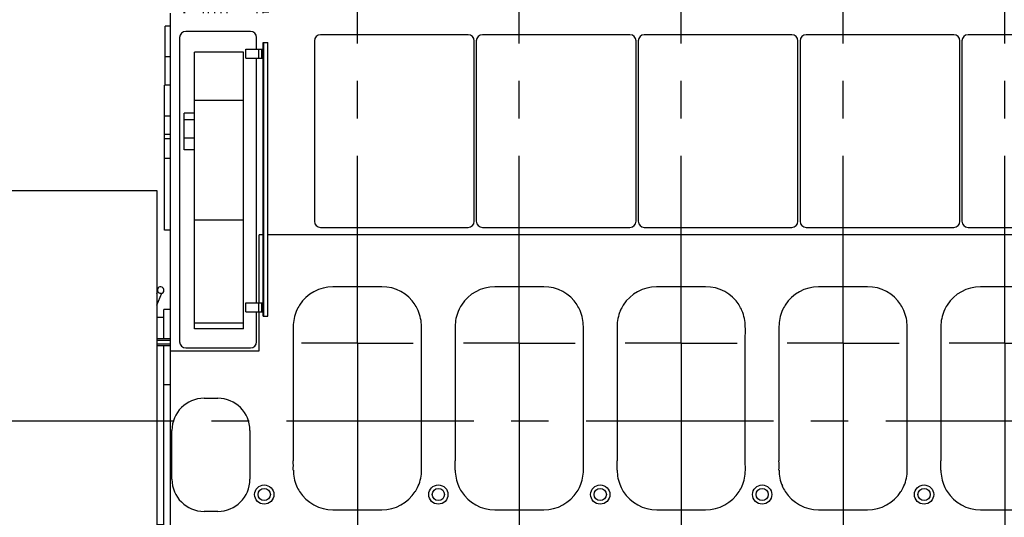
# Model space of a CAD drawing. Header units: millimetres. Extents: x 0 to 1189, y 0 to 841.
# Tile 9 of 172: x 258 to 387, y 231 to 297. Entities that reach past the tile are written whole.
import ezdxf
from ezdxf.enums import TextEntityAlignment as Align

# ---------------------------------------------------------------- set-up
doc = ezdxf.new("R2010")
doc.units = ezdxf.units.MM
doc.header["$LTSCALE"] = 65.395
doc.linetypes.add('CENTER', pattern=[0.6, 0.375, -0.075, 0.075, -0.075])
doc.layers.get('0').update_dxf_attribs({"linetype": 'CONTINUOUS'})
for name, color, linetype in [('1907_733000_06_SIMPLE1_A_ABL1490', 7, 'CONTINUOUS'), ('1907_733000_06_SIMPLE1_T2_A_PBL1491', 7, 'CONTINUOUS'), ('1907_734000_04_SIMPLE1_C_ABL1426', 7, 'CONTINUOUS'), ('1907_734000_04_SIMPLE1_T1_C_PBL1427', 7, 'CONTINUOUS'), ('1907_735000_02_ABL1536', 7, 'CONTINUOUS'), ('1917_735001_02_PBL1537', 7, 'CONTINUOUS'), ('1947_111100_12_SIMPLE1_T1_X_PBL1437', 7, 'CONTINUOUS'), ('1947_111100_12_SIMPLE1_X_ABL1436', 7, 'CONTINUOUS'), ('1947_111200_09_SIMPLE1_C_ABL1433', 7, 'CONTINUOUS'), ('1947_111200_09_SIMPLE1_T10_C_PBL1438', 7, 'CONTINUOUS'), ('1947_111200_09_SIMPLE1_T12_C_PBL1476', 7, 'CONTINUOUS'), ('1947_111200_09_SIMPLE1_T12_C_PBL1496', 7, 'CONTINUOUS'), ('1947_111200_09_SIMPLE1_T12_C_PBL1497', 7, 'CONTINUOUS'), ('1947_111200_09_SIMPLE1_T12_C_PBL1498', 7, 'CONTINUOUS'), ('1947_111200_09_SIMPLE1_T12_C_PBL1499', 7, 'CONTINUOUS'), ('1947_111200_09_SIMPLE1_T1_C_PBL1439', 7, 'CONTINUOUS'), ('1947_111200_09_SIMPLE1_T2_C_PBL1434', 7, 'CONTINUOUS'), ('1947_111200_09_SIMPLE1_T6_C_PBL1506', 7, 'CONTINUOUS'), ('1947_111200_09_SIMPLE1_T6_C_PBL1541', 7, 'CONTINUOUS'), ('1947_111200_09_SIMPLE1_T6_C_PBL1542', 7, 'CONTINUOUS'), ('1947_111200_09_SIMPLE1_T6_C_PBL1543', 7, 'CONTINUOUS'), ('1947_111200_09_SIMPLE1_T6_C_PBL1544', 7, 'CONTINUOUS'), ('1947_111200_09_SIMPLE1_T7_C_PBL1489', 7, 'CONTINUOUS'), ('1947_111200_09_SIMPLE1_T7_C_PBL1572', 7, 'CONTINUOUS'), ('1947_111200_09_SIMPLE1_T7_C_PBL1597', 7, 'CONTINUOUS'), ('1947_111200_09_SIMPLE1_T7_C_PBL1598', 7, 'CONTINUOUS'), ('1947_111200_09_SIMPLE1_T7_C_PBL1599', 7, 'CONTINUOUS'), ('32007_040000_TLKGS_KS_ABL1534', 7, 'CONTINUOUS'), ('32007_040000_TLKGS_KS_V_ABL1424', 7, 'CONTINUOUS'), ('32007_041000_TLKGS_KS_ABL1535', 7, 'CONTINUOUS'), ('32007_041000_TLKGS_KS_V_ABL1425', 7, 'CONTINUOUS'), ('32007_313000_01_SIMPLE1_T1_X_PBL1429', 7, 'CONTINUOUS'), ('32007_313000_01_SIMPLE1_X_ABL1428', 7, 'CONTINUOUS'), ('32007_390200_01_SIMPLE1_T1_X_PBL1479', 7, 'CONTINUOUS'), ('32007_390200_01_SIMPLE1_X#AF0_ABL1478', 7, 'CONTINUOUS'), ('32087_000000_TLKGS_MARKETING_ABL1364', 7, 'CONTINUOUS'), ('32087_030000_TLKGS_V_ABL1365', 7, 'CONTINUOUS'), ('32087_100000_TLKGS_V_ABL1432', 7, 'CONTINUOUS'), ('32087_111000_01_SIMPLE1_X_ABL1435', 7, 'CONTINUOUS'), ('32087_300000_TLKGS_V_ABL1477', 7, 'CONTINUOUS'), ('34007_391700_01_SIMPLE1_T1_X_PBL1431', 7, 'CONTINUOUS'), ('34007_391700_01_SIMPLE1_X_ABL1430', 7, 'CONTINUOUS'), ('8M32E_GENSET_SCHUTZHAUBE_ABL1322', 7, 'CONTINUOUS'), ('8M32E_GENSET_SCHUTZHAUBE_T1_PBL1323', 7, 'CONTINUOUS'), ('links_14_VBL1225', 7, 'CONTINUOUS')]:
    doc.layers.add(name, color=color, linetype=linetype)
doc.styles.get("Standard").update_dxf_attribs({"font": 'txt', "width": 0.6})
doc.dimstyles.new('DIMSTYLE_2', dxfattribs={"dimtxt": 3.5, "dimasz": 3.5, "dimexe": 1.8, "dimexo": 0, "dimgap": 0.875, "dimtad": 1, "dimlfac": 25, "dimdsep": 46, "dimtxsty": 'Standard', "dimblk": '_FILLED', "dimblk1": '_FILLED', "dimblk2": '_FILLED', "dimcen": 0.09, "dimadec": 0, "dimazin": 0, "dimtp": 2, "dimtm": 2, "dimtfac": 1, "dimtofl": 0, "dimtmove": 0, "dimatfit": 3, "dimldrblk": '_FILLED', "dimfxl": 1, "dimtolj": 1, "dimarcsym": 0})

# ---------------------------------------------------------------- blocks, each defined once
blk = doc.blocks.new('_FILLED')
at = {"color": 0, "linetype": 'ByBlock'}
blk.add_solid([(0, 0), (-1, 0.167), (-1, -0.167)], dxfattribs=at)
blk = doc.blocks.new('*D10')
at = {"color": 2, "linetype": 'Continuous'}
for p, q in [((302.09, 346.76), (101.65, 346.76)), ((103.45, 346.76), (103.45, 295.36)), ((103.45, 243.96), (103.45, 295.36)), ((108.45, 243.96), (101.65, 243.96))]:
    blk.add_line(p, q, dxfattribs=at)
at = {"color": 2, "linetype": 'Continuous', "xscale": 3.5, "yscale": 3.5, "zscale": 3.5}
for p, rotation in [((103.45, 346.76), 90), ((103.45, 243.96), 270)]:
    blk.add_blockref('_FILLED', p, dxfattribs=dict(at, rotation=rotation))
at = {"color": 2, "linetype": 'Continuous', "width": 0.672619}
blk.add_text('2570', height=3.5, rotation=90, dxfattribs=at).set_placement((102.57, 295.36), align=Align.CENTER)
blk = doc.blocks.new('*D11')
at = {"color": 2, "linetype": 'Continuous'}
for p, q in [((295.73, 361.56), (94.65, 361.56)), ((96.45, 361.56), (96.45, 302.76)), ((96.45, 243.96), (96.45, 302.76)), ((108.45, 243.96), (94.65, 243.96))]:
    blk.add_line(p, q, dxfattribs=at)
at = {"color": 2, "linetype": 'Continuous', "xscale": 3.5, "yscale": 3.5, "zscale": 3.5}
for p, rotation in [((96.45, 361.56), 90), ((96.45, 243.96), 270)]:
    blk.add_blockref('_FILLED', p, dxfattribs=dict(at, rotation=rotation))
at = {"color": 2, "linetype": 'Continuous', "width": 0.690476}
blk.add_text('2940', height=3.5, rotation=90, dxfattribs=at).set_placement((95.57, 302.76), align=Align.CENTER)
blk = doc.blocks.new('*D12')
at = {"color": 2, "linetype": 'Continuous'}
for p, q in [((316.38, 365.56), (87.65, 365.56)), ((89.45, 365.56), (89.45, 304.76)), ((89.45, 243.96), (89.45, 304.76)), ((108.45, 243.96), (87.65, 243.96))]:
    blk.add_line(p, q, dxfattribs=at)
at = {"color": 2, "linetype": 'Continuous', "xscale": 3.5, "yscale": 3.5, "zscale": 3.5}
for p, rotation in [((89.45, 365.56), 90), ((89.45, 243.96), 270)]:
    blk.add_blockref('_FILLED', p, dxfattribs=dict(at, rotation=rotation))
at = {"color": 2, "linetype": 'Continuous', "width": 0.672619}
blk.add_text('3040', height=3.5, rotation=90, dxfattribs=at).set_placement((88.57, 304.76), align=Align.CENTER)
blk = doc.blocks.new('*D13')
at = {"color": 2, "linetype": 'Continuous'}
for p, q in [((316.38, 380.16), (80.65, 380.16)), ((82.45, 380.16), (82.45, 312.06)), ((82.45, 243.96), (82.45, 312.06)), ((108.45, 243.96), (80.65, 243.96))]:
    blk.add_line(p, q, dxfattribs=at)
at = {"color": 2, "linetype": 'Continuous', "xscale": 3.5, "yscale": 3.5, "zscale": 3.5}
for p, rotation in [((82.45, 380.16), 90), ((82.45, 243.96), 270)]:
    blk.add_blockref('_FILLED', p, dxfattribs=dict(at, rotation=rotation))
at = {"color": 2, "linetype": 'Continuous', "width": 0.654762}
blk.add_text('3405', height=3.5, rotation=90, dxfattribs=at).set_placement((81.57, 312.06), align=Align.CENTER)
blk = doc.blocks.new('*D14')
at = {"color": 2, "linetype": 'Continuous'}
for p, q in [((511.85, 241.04), (511.85, 153.88)), ((302.09, 195.65), (302.09, 153.88)), ((302.09, 155.68), (406.97, 155.68)), ((511.85, 155.68), (406.97, 155.68))]:
    blk.add_line(p, q, dxfattribs=at)
at = {"color": 2, "linetype": 'Continuous', "xscale": 3.5, "yscale": 3.5, "zscale": 3.5, "rotation": 180}
blk.add_blockref('_FILLED', (302.09, 155.68), dxfattribs=at)
at = {"color": 2, "linetype": 'Continuous', "xscale": 3.5, "yscale": 3.5, "zscale": 3.5}
blk.add_blockref('_FILLED', (511.85, 155.68), dxfattribs=at)
at = {"color": 2, "linetype": 'Continuous', "width": 0.672619}
blk.add_text('5244', height=3.5, dxfattribs=at).set_placement((406.97, 156.55), align=Align.CENTER)
blk = doc.blocks.new('8M32E_GENSET_SCHUTZHAUBE_T1_PBL1323', base_point=(311.92, 248.26))
at = {"layer": '8M32E_GENSET_SCHUTZHAUBE_T1_PBL1323', "color": 7, "linetype": 'Continuous'}
for p, q in [((251.13, 274.16), (275.81, 274.16)), ((275.81, 274.16), (275.81, 222.36))]:
    blk.add_line(p, q, dxfattribs=at)
at = {"layer": '8M32E_GENSET_SCHUTZHAUBE_T1_PBL1323', "color": 2, "linetype": 'CENTER'}
blk.add_line((513.51, 243.96), (110.33, 243.96), dxfattribs=at)
blk = doc.blocks.new('8M32E_GENSET_SCHUTZHAUBE_ABL1322', base_point=(311.92, 248.26))
at = {"layer": '8M32E_GENSET_SCHUTZHAUBE_T1_PBL1323'}
blk.add_blockref('8M32E_GENSET_SCHUTZHAUBE_T1_PBL1323', (311.92, 248.26), dxfattribs=at)
blk = doc.blocks.new('1947_111200_09_SIMPLE1_T2_C_PBL1434', base_point=(277.27, 291.79))
at = {"layer": '1947_111200_09_SIMPLE1_T2_C_PBL1434', "color": 7, "linetype": 'Continuous'}
for p in [(276.93, 287.93), (277.61, 295.66)]:
    blk.add_line(p, (276.93, 295.66), dxfattribs=at)
at = {"layer": '1947_111200_09_SIMPLE1_T2_C_PBL1434', "color": 9, "linetype": 'Continuous'}
blk.add_line((277.61, 291.66), (276.93, 291.66), dxfattribs=at)
blk = doc.blocks.new('1947_111200_09_SIMPLE1_T10_C_PBL1438', base_point=(282.91, 239.56))
at = {"layer": '1947_111200_09_SIMPLE1_T10_C_PBL1438', "color": 7, "linetype": 'Continuous'}
for p, q in [((282.01, 246.96), (283.81, 246.96)), ((277.81, 236.36), (277.81, 242.76)), ((288.01, 242.76), (288.01, 236.36)), ((283.81, 232.16), (282.01, 232.16))]:
    blk.add_line(p, q, dxfattribs=at)
for centre, start, end in [((282.01, 242.76), 90, 180), ((283.81, 242.76), 0, 90), ((282.01, 236.36), 180, 270), ((283.81, 236.36), 270, 360)]:
    blk.add_arc(centre, 4.2, start, end, dxfattribs=at)
blk = doc.blocks.new('1947_111200_09_SIMPLE1_T1_C_PBL1439', base_point=(283.85, 274.26))
at = {"layer": '1947_111200_09_SIMPLE1_T1_C_PBL1439', "color": 7, "linetype": 'Continuous'}
for p, q in [((278.81, 294.16), (278.81, 254.36)), ((288.09, 294.96), (279.61, 294.96)), ((288.89, 292.66), (288.89, 294.16)), ((280.77, 256.04), (280.77, 292.27)), ((287.17, 292.27), (280.77, 292.27)), ((287.17, 256.04), (287.17, 292.27)), ((288.89, 259.46), (288.89, 291.46)), ((279.41, 279.48), (279.41, 284.29)), ((280.77, 284.29), (279.41, 284.29)), ((280.77, 279.48), (279.41, 279.48)), ((288.89, 254.36), (288.89, 258.26)), ((279.61, 253.56), (288.09, 253.56))]:
    blk.add_line(p, q, dxfattribs=at)
at = {"layer": '1947_111200_09_SIMPLE1_T1_C_PBL1439', "color": 9, "linetype": 'Continuous'}
for p, q in [((287.17, 285.93), (280.77, 285.93)), ((280.77, 283.42), (279.41, 283.42)), ((280.77, 281.01), (279.41, 281.01)), ((287.17, 270.26), (280.77, 270.26)), ((287.17, 256.8), (280.77, 256.8)), ((287.17, 256.04), (280.77, 256.04))]:
    blk.add_line(p, q, dxfattribs=at)
at = {"layer": '1947_111200_09_SIMPLE1_T1_C_PBL1439', "color": 7, "linetype": 'Continuous'}
for centre, start, end in [((279.61, 294.16), 90, 180), ((288.09, 294.16), 0, 90), ((279.61, 254.36), 180, 270), ((288.09, 254.36), 270, 360)]:
    blk.add_arc(centre, 0.8, start, end, dxfattribs=at)
blk = doc.blocks.new('1947_111200_09_SIMPLE1_T12_C_PBL1476', base_point=(302.08, 246.96))
at = {"layer": '1947_111200_09_SIMPLE1_T12_C_PBL1476', "color": 7, "linetype": 'Continuous'}
for p, q in [((305.29, 261.56), (298.88, 261.56)), ((293.69, 256.35), (293.69, 255.16)), ((293.69, 255.16), (293.69, 238.76)), ((310.48, 238.75), (310.48, 255.16)), ((310.49, 237.55), (310.48, 238.75)), ((309.67, 234.75), (309.67, 234.76)), ((298.89, 232.36), (305.29, 232.36))]:
    blk.add_line(p, q, dxfattribs=at)
for centre, radius, start, end in [((298.9, 256.34), 5.21, 90.1732, 147.2173), ((305.29, 256.36), 5.2, 32.694, 90), ((298.84, 256.37), 5.15, 147.2173, 156.5056), ((305.31, 256.42), 5.15, 22.9923, 32.2056), ((298.89, 256.36), 5.2, 156.5056, 180.0668), ((305.29, 256.36), 5.19, 359.9828, 23.5645), ((300.8, 255.75), 9.7, 356.489, 3.557), ((266.06, 238.15), 27.64, 358.7753, 1.2482), ((298.89, 237.56), 5.19, 179.9178, 203.6301), ((305.29, 237.56), 5.2, 336.5214, 359.9537), ((298.87, 237.5), 5.15, 203.1105, 212.1454), ((298.89, 237.56), 5.2, 212.5834, 270.0031), ((305.29, 237.56), 5.2, 270, 327.37), ((305.33, 237.53), 5.15, 327.5209, 336.5982)]:
    blk.add_arc(centre, radius, start, end, dxfattribs=at)
blk = doc.blocks.new('1947_111200_09_SIMPLE1_T7_C_PBL1489', base_point=(306.93, 281.92))
at = {"layer": '1947_111200_09_SIMPLE1_T7_C_PBL1489', "color": 7, "linetype": 'Continuous'}
for p, q in [((316.59, 294.52), (297.27, 294.52)), ((296.47, 293.72), (296.47, 270.12)), ((317.39, 270.12), (317.39, 293.72)), ((297.27, 269.32), (316.59, 269.32))]:
    blk.add_line(p, q, dxfattribs=at)
for centre, start, end in [((297.27, 293.72), 90, 180), ((316.59, 293.72), 0, 90), ((297.27, 270.12), 180, 270), ((316.59, 270.12), 270, 360)]:
    blk.add_arc(centre, 0.8, start, end, dxfattribs=at)
blk = doc.blocks.new('1947_111200_09_SIMPLE1_T12_C_PBL1496', base_point=(323.28, 246.96))
at = {"layer": '1947_111200_09_SIMPLE1_T12_C_PBL1496', "color": 7, "linetype": 'Continuous'}
for p, q in [((326.49, 261.56), (320.08, 261.56)), ((314.89, 256.35), (314.89, 255.16)), ((314.89, 255.16), (314.89, 238.76)), ((331.68, 238.75), (331.68, 255.16)), ((331.69, 237.55), (331.68, 238.75)), ((330.87, 234.75), (330.87, 234.76)), ((320.09, 232.36), (326.49, 232.36))]:
    blk.add_line(p, q, dxfattribs=at)
for centre, radius, start, end in [((320.09, 256.34), 5.21, 90.1732, 147.2173), ((326.49, 256.36), 5.2, 32.694, 90), ((320.04, 256.37), 5.15, 147.2173, 156.5056), ((326.51, 256.42), 5.15, 22.9923, 32.2056), ((320.09, 256.36), 5.2, 156.5056, 180.0668), ((326.49, 256.36), 5.19, 359.9828, 23.5645), ((322, 255.75), 9.7, 356.489, 3.557), ((287.26, 238.15), 27.64, 358.7753, 1.2482), ((320.09, 237.56), 5.19, 179.9178, 203.6301), ((326.49, 237.56), 5.2, 336.5214, 359.9537), ((320.07, 237.5), 5.15, 203.1105, 212.1454), ((320.09, 237.56), 5.2, 212.5834, 270.0031), ((326.49, 237.56), 5.2, 270, 327.37), ((326.53, 237.53), 5.15, 327.5209, 336.5982)]:
    blk.add_arc(centre, radius, start, end, dxfattribs=at)
blk = doc.blocks.new('1947_111200_09_SIMPLE1_T12_C_PBL1497', base_point=(344.48, 246.96))
at = {"layer": '1947_111200_09_SIMPLE1_T12_C_PBL1497', "color": 7, "linetype": 'Continuous'}
for p, q in [((347.69, 261.56), (341.28, 261.56)), ((336.09, 256.35), (336.09, 255.16)), ((336.09, 255.16), (336.09, 238.76)), ((352.88, 238.75), (352.88, 255.16)), ((352.89, 237.55), (352.88, 238.75)), ((352.07, 234.75), (352.07, 234.76)), ((341.29, 232.36), (347.69, 232.36))]:
    blk.add_line(p, q, dxfattribs=at)
for centre, radius, start, end in [((341.29, 256.34), 5.21, 90.1732, 147.2173), ((347.69, 256.36), 5.2, 32.694, 90), ((341.24, 256.37), 5.15, 147.2173, 156.5056), ((347.71, 256.42), 5.15, 22.9923, 32.2056), ((341.29, 256.36), 5.2, 156.5056, 180.0668), ((347.69, 256.36), 5.19, 359.9828, 23.5645), ((343.2, 255.75), 9.7, 356.489, 3.557), ((308.46, 238.15), 27.64, 358.7753, 1.2482), ((341.29, 237.56), 5.19, 179.9178, 203.6301), ((347.69, 237.56), 5.2, 336.5214, 359.9537), ((341.27, 237.5), 5.15, 203.1105, 212.1454), ((341.29, 237.56), 5.2, 212.5834, 270.0031), ((347.69, 237.56), 5.2, 270, 327.37), ((347.73, 237.53), 5.15, 327.5209, 336.5982)]:
    blk.add_arc(centre, radius, start, end, dxfattribs=at)
blk = doc.blocks.new('1947_111200_09_SIMPLE1_T12_C_PBL1498', base_point=(365.68, 246.96))
at = {"layer": '1947_111200_09_SIMPLE1_T12_C_PBL1498', "color": 7, "linetype": 'Continuous'}
for p, q in [((368.89, 261.56), (362.48, 261.56)), ((357.29, 256.35), (357.29, 255.16)), ((357.29, 255.16), (357.29, 238.76)), ((374.08, 238.75), (374.08, 255.16)), ((374.09, 237.55), (374.08, 238.75)), ((373.27, 234.75), (373.27, 234.76)), ((362.49, 232.36), (368.89, 232.36))]:
    blk.add_line(p, q, dxfattribs=at)
for centre, radius, start, end in [((362.49, 256.34), 5.21, 90.1732, 147.2173), ((368.89, 256.36), 5.2, 32.694, 90), ((362.44, 256.37), 5.15, 147.2173, 156.5056), ((368.91, 256.42), 5.15, 22.9923, 32.2056), ((362.49, 256.36), 5.2, 156.5056, 180.0668), ((368.89, 256.36), 5.19, 359.9828, 23.5645), ((364.4, 255.75), 9.7, 356.489, 3.557), ((329.66, 238.15), 27.64, 358.7753, 1.2482), ((362.49, 237.56), 5.19, 179.9178, 203.6301), ((368.89, 237.56), 5.2, 336.5214, 359.9537), ((362.46, 237.5), 5.15, 203.1105, 212.1454), ((362.49, 237.56), 5.2, 212.5834, 270.0031), ((368.89, 237.56), 5.2, 270, 327.37), ((368.93, 237.53), 5.15, 327.5209, 336.5982)]:
    blk.add_arc(centre, radius, start, end, dxfattribs=at)
blk = doc.blocks.new('1947_111200_09_SIMPLE1_T12_C_PBL1499', base_point=(386.88, 246.96))
at = {"layer": '1947_111200_09_SIMPLE1_T12_C_PBL1499', "color": 7, "linetype": 'Continuous'}
for p, q in [((390.09, 261.56), (383.68, 261.56)), ((378.49, 256.35), (378.49, 255.16)), ((378.49, 255.16), (378.49, 238.76)), ((395.28, 238.75), (395.28, 255.16)), ((395.29, 237.55), (395.28, 238.75)), ((394.46, 234.75), (394.47, 234.76)), ((383.69, 232.36), (390.09, 232.36))]:
    blk.add_line(p, q, dxfattribs=at)
for centre, radius, start, end in [((383.69, 256.34), 5.21, 90.1732, 147.2173), ((390.09, 256.36), 5.2, 32.694, 90), ((383.64, 256.37), 5.15, 147.2173, 156.5056), ((390.1, 256.42), 5.15, 22.9923, 32.2056), ((383.69, 256.36), 5.2, 156.5056, 180.0668), ((390.09, 256.36), 5.19, 359.9828, 23.5645), ((385.6, 255.75), 9.7, 356.489, 3.557), ((350.86, 238.15), 27.64, 358.7753, 1.2482), ((383.69, 237.56), 5.19, 179.9178, 203.6301), ((390.09, 237.56), 5.2, 336.5214, 359.9537), ((383.66, 237.5), 5.15, 203.1105, 212.1454), ((383.69, 237.56), 5.2, 212.5834, 270.0031), ((390.09, 237.56), 5.2, 270, 327.37), ((390.13, 237.53), 5.15, 327.5209, 336.5982)]:
    blk.add_arc(centre, radius, start, end, dxfattribs=at)
blk = doc.blocks.new('1947_111200_09_SIMPLE1_T6_C_PBL1506', base_point=(302.09, 281.31))
at = {"layer": '1947_111200_09_SIMPLE1_T6_C_PBL1506', "color": 2, "linetype": 'CENTER'}
for q in [(302.09, 366.96), (294.77, 254.16), (302.09, 195.65), (309.41, 254.16)]:
    blk.add_line((302.09, 254.16), q, dxfattribs=at)
blk = doc.blocks.new('1947_111200_09_SIMPLE1_T6_C_PBL1541', base_point=(386.89, 278.96))
at = {"layer": '1947_111200_09_SIMPLE1_T6_C_PBL1541', "color": 2, "linetype": 'CENTER'}
for q in [(386.89, 341.82), (379.57, 254.16), (394.21, 254.16), (386.89, 216.1)]:
    blk.add_line((386.89, 254.16), q, dxfattribs=at)
blk = doc.blocks.new('1947_111200_09_SIMPLE1_T6_C_PBL1542', base_point=(365.69, 279.65))
at = {"layer": '1947_111200_09_SIMPLE1_T6_C_PBL1542', "color": 2, "linetype": 'CENTER'}
for q in [(365.69, 341.26), (358.37, 254.16), (373.01, 254.16), (365.69, 218.04)]:
    blk.add_line((365.69, 254.16), q, dxfattribs=at)
blk = doc.blocks.new('1947_111200_09_SIMPLE1_T6_C_PBL1543', base_point=(344.49, 279.37))
at = {"layer": '1947_111200_09_SIMPLE1_T6_C_PBL1543', "color": 2, "linetype": 'CENTER'}
for q in [(344.49, 341.82), (337.17, 254.16), (351.81, 254.16), (344.49, 216.93)]:
    blk.add_line((344.49, 254.16), q, dxfattribs=at)
blk = doc.blocks.new('1947_111200_09_SIMPLE1_T6_C_PBL1544', base_point=(323.29, 300.23))
at = {"layer": '1947_111200_09_SIMPLE1_T6_C_PBL1544', "color": 2, "linetype": 'CENTER'}
for q in [(323.29, 384.09), (315.97, 254.16), (330.61, 254.16), (323.29, 216.38)]:
    blk.add_line((323.29, 254.16), q, dxfattribs=at)
blk = doc.blocks.new('1947_111200_09_SIMPLE1_T7_C_PBL1572', base_point=(328.12, 281.92))
at = {"layer": '1947_111200_09_SIMPLE1_T7_C_PBL1572', "color": 7, "linetype": 'Continuous'}
for p, q in [((337.78, 294.52), (318.46, 294.52)), ((317.66, 293.72), (317.66, 270.12)), ((338.58, 270.12), (338.58, 293.72)), ((318.46, 269.32), (337.78, 269.32))]:
    blk.add_line(p, q, dxfattribs=at)
for centre, start, end in [((318.46, 293.72), 90, 180), ((337.78, 293.72), 0, 90), ((318.46, 270.12), 180, 270), ((337.78, 270.12), 270, 360)]:
    blk.add_arc(centre, 0.8, start, end, dxfattribs=at)
blk = doc.blocks.new('1947_111200_09_SIMPLE1_T7_C_PBL1597', base_point=(349.32, 281.92))
at = {"layer": '1947_111200_09_SIMPLE1_T7_C_PBL1597', "color": 7, "linetype": 'Continuous'}
for p, q in [((358.98, 294.52), (339.66, 294.52)), ((338.86, 293.72), (338.86, 270.12)), ((359.78, 270.12), (359.78, 293.72)), ((339.66, 269.32), (358.98, 269.32))]:
    blk.add_line(p, q, dxfattribs=at)
for centre, start, end in [((339.66, 293.72), 90, 180), ((358.98, 293.72), 0, 90), ((339.66, 270.12), 180, 270), ((358.98, 270.12), 270, 360)]:
    blk.add_arc(centre, 0.8, start, end, dxfattribs=at)
blk = doc.blocks.new('1947_111200_09_SIMPLE1_T7_C_PBL1598', base_point=(370.52, 281.92))
at = {"layer": '1947_111200_09_SIMPLE1_T7_C_PBL1598', "color": 7, "linetype": 'Continuous'}
for p, q in [((380.18, 294.52), (360.86, 294.52)), ((360.06, 293.72), (360.06, 270.12)), ((380.98, 270.12), (380.98, 293.72)), ((360.86, 269.32), (380.18, 269.32))]:
    blk.add_line(p, q, dxfattribs=at)
for centre, start, end in [((360.86, 293.72), 90, 180), ((380.18, 293.72), 0, 90), ((360.86, 270.12), 180, 270), ((380.18, 270.12), 270, 360)]:
    blk.add_arc(centre, 0.8, start, end, dxfattribs=at)
blk = doc.blocks.new('1947_111200_09_SIMPLE1_T7_C_PBL1599', base_point=(391.71, 281.92))
at = {"layer": '1947_111200_09_SIMPLE1_T7_C_PBL1599', "color": 7, "linetype": 'Continuous'}
for p, q in [((401.37, 294.52), (382.05, 294.52)), ((381.25, 293.72), (381.25, 270.12)), ((402.17, 270.12), (402.17, 293.72)), ((382.05, 269.32), (401.37, 269.32))]:
    blk.add_line(p, q, dxfattribs=at)
for centre, start, end in [((382.05, 293.72), 90, 180), ((401.37, 293.72), 0, 90), ((382.05, 270.12), 180, 270), ((401.37, 270.12), 270, 360)]:
    blk.add_arc(centre, 0.8, start, end, dxfattribs=at)
blk = doc.blocks.new('1947_111200_09_SIMPLE1_C_ABL1433', base_point=(377.21, 289.87))
at = {"layer": '1947_111200_09_SIMPLE1_T10_C_PBL1438'}
blk.add_blockref('1947_111200_09_SIMPLE1_T10_C_PBL1438', (282.91, 239.56), dxfattribs=at)
at = {"layer": '1947_111200_09_SIMPLE1_T12_C_PBL1476'}
blk.add_blockref('1947_111200_09_SIMPLE1_T12_C_PBL1476', (302.08, 246.96), dxfattribs=at)
at = {"layer": '1947_111200_09_SIMPLE1_T12_C_PBL1496'}
blk.add_blockref('1947_111200_09_SIMPLE1_T12_C_PBL1496', (323.28, 246.96), dxfattribs=at)
at = {"layer": '1947_111200_09_SIMPLE1_T12_C_PBL1497'}
blk.add_blockref('1947_111200_09_SIMPLE1_T12_C_PBL1497', (344.48, 246.96), dxfattribs=at)
at = {"layer": '1947_111200_09_SIMPLE1_T12_C_PBL1498'}
blk.add_blockref('1947_111200_09_SIMPLE1_T12_C_PBL1498', (365.68, 246.96), dxfattribs=at)
at = {"layer": '1947_111200_09_SIMPLE1_T12_C_PBL1499'}
blk.add_blockref('1947_111200_09_SIMPLE1_T12_C_PBL1499', (386.88, 246.96), dxfattribs=at)
at = {"layer": '1947_111200_09_SIMPLE1_T1_C_PBL1439'}
blk.add_blockref('1947_111200_09_SIMPLE1_T1_C_PBL1439', (283.85, 274.26), dxfattribs=at)
at = {"layer": '1947_111200_09_SIMPLE1_T2_C_PBL1434'}
blk.add_blockref('1947_111200_09_SIMPLE1_T2_C_PBL1434', (277.27, 291.79), dxfattribs=at)
at = {"layer": '1947_111200_09_SIMPLE1_T6_C_PBL1506'}
blk.add_blockref('1947_111200_09_SIMPLE1_T6_C_PBL1506', (302.09, 281.31), dxfattribs=at)
at = {"layer": '1947_111200_09_SIMPLE1_T6_C_PBL1541'}
blk.add_blockref('1947_111200_09_SIMPLE1_T6_C_PBL1541', (386.89, 278.96), dxfattribs=at)
at = {"layer": '1947_111200_09_SIMPLE1_T6_C_PBL1542'}
blk.add_blockref('1947_111200_09_SIMPLE1_T6_C_PBL1542', (365.69, 279.65), dxfattribs=at)
at = {"layer": '1947_111200_09_SIMPLE1_T6_C_PBL1543'}
blk.add_blockref('1947_111200_09_SIMPLE1_T6_C_PBL1543', (344.49, 279.37), dxfattribs=at)
at = {"layer": '1947_111200_09_SIMPLE1_T6_C_PBL1544'}
blk.add_blockref('1947_111200_09_SIMPLE1_T6_C_PBL1544', (323.29, 300.23), dxfattribs=at)
at = {"layer": '1947_111200_09_SIMPLE1_T7_C_PBL1489'}
blk.add_blockref('1947_111200_09_SIMPLE1_T7_C_PBL1489', (306.93, 281.92), dxfattribs=at)
at = {"layer": '1947_111200_09_SIMPLE1_T7_C_PBL1572'}
blk.add_blockref('1947_111200_09_SIMPLE1_T7_C_PBL1572', (328.12, 281.92), dxfattribs=at)
at = {"layer": '1947_111200_09_SIMPLE1_T7_C_PBL1597'}
blk.add_blockref('1947_111200_09_SIMPLE1_T7_C_PBL1597', (349.32, 281.92), dxfattribs=at)
at = {"layer": '1947_111200_09_SIMPLE1_T7_C_PBL1598'}
blk.add_blockref('1947_111200_09_SIMPLE1_T7_C_PBL1598', (370.52, 281.92), dxfattribs=at)
at = {"layer": '1947_111200_09_SIMPLE1_T7_C_PBL1599'}
blk.add_blockref('1947_111200_09_SIMPLE1_T7_C_PBL1599', (391.71, 281.92), dxfattribs=at)
blk = doc.blocks.new('1947_111100_12_SIMPLE1_T1_X_PBL1437', base_point=(378.25, 259.86))
at = {"layer": '1947_111100_12_SIMPLE1_T1_X_PBL1437', "color": 7, "linetype": 'Continuous'}
for p, q in [((277.61, 253.16), (277.61, 297.36)), ((289.21, 259.46), (289.21, 268.36)), ((289.77, 268.36), (289.21, 268.36)), ((456.41, 268.36), (290.37, 268.36)), ((289.21, 253.16), (289.21, 258.26)), ((277.61, 228.96), (277.61, 253.16)), ((277.61, 253.16), (289.21, 253.16))]:
    blk.add_line(p, q, dxfattribs=at)
for centre, radius in [((289.89, 234.36), 1.26), ((289.89, 234.36), 0.8), ((312.69, 234.36), 1.26), ((312.69, 234.36), 0.8), ((333.89, 234.36), 1.26), ((333.89, 234.36), 0.8), ((355.09, 234.36), 1.26), ((355.09, 234.36), 0.8), ((376.29, 234.36), 1.26), ((376.29, 234.36), 0.8)]:
    blk.add_circle(centre, radius, dxfattribs=at)
blk = doc.blocks.new('1947_111100_12_SIMPLE1_X_ABL1436', base_point=(378.25, 259.86))
at = {"layer": '1947_111100_12_SIMPLE1_T1_X_PBL1437'}
blk.add_blockref('1947_111100_12_SIMPLE1_T1_X_PBL1437', (378.25, 259.86), dxfattribs=at)
blk = doc.blocks.new('32087_111000_01_SIMPLE1_X_ABL1435', base_point=(378.25, 259.86))
at = {"layer": '1947_111100_12_SIMPLE1_X_ABL1436'}
blk.add_blockref('1947_111100_12_SIMPLE1_X_ABL1436', (378.25, 259.86), dxfattribs=at)
blk = doc.blocks.new('32087_100000_TLKGS_V_ABL1432', base_point=(378.75, 289.87))
at = {"layer": '1947_111200_09_SIMPLE1_C_ABL1433'}
blk.add_blockref('1947_111200_09_SIMPLE1_C_ABL1433', (377.21, 289.87), dxfattribs=at)
at = {"layer": '32087_111000_01_SIMPLE1_X_ABL1435'}
blk.add_blockref('32087_111000_01_SIMPLE1_X_ABL1435', (378.25, 259.86), dxfattribs=at)
blk = doc.blocks.new('32007_390200_01_SIMPLE1_T1_X_PBL1479', base_point=(288.99, 277.62))
at = {"layer": '32007_390200_01_SIMPLE1_T1_X_PBL1479', "color": 7, "linetype": 'Continuous'}
for p, q in [((289.76, 297.54), (290.49, 297.54)), ((289.77, 257.7), (289.77, 293.5)), ((289.77, 293.5), (290.37, 293.5)), ((290.37, 257.7), (290.37, 293.5)), ((287.49, 291.46), (287.49, 292.66)), ((287.49, 292.66), (289.77, 292.66)), ((287.49, 291.46), (289.77, 291.46)), ((289.57, 291.46), (289.57, 292.66)), ((287.49, 258.26), (287.49, 259.46)), ((287.49, 259.46), (289.77, 259.46)), ((289.57, 258.26), (289.57, 259.46)), ((287.49, 258.26), (289.77, 258.26)), ((289.77, 257.7), (290.37, 257.7))]:
    blk.add_line(p, q, dxfattribs=at)
at = {"layer": '32007_390200_01_SIMPLE1_T1_X_PBL1479', "color": 9, "linetype": 'Continuous'}
for p, q in [((289.85, 257.7), (289.85, 293.5)), ((289.17, 291.46), (289.17, 292.66)), ((289.17, 258.26), (289.17, 259.46))]:
    blk.add_line(p, q, dxfattribs=at)
blk = doc.blocks.new('32007_390200_01_SIMPLE1_X#AF0_ABL1478', base_point=(288.99, 277.62))
at = {"layer": '32007_390200_01_SIMPLE1_T1_X_PBL1479'}
blk.add_blockref('32007_390200_01_SIMPLE1_T1_X_PBL1479', (288.99, 277.62), dxfattribs=at)
blk = doc.blocks.new('32087_300000_TLKGS_V_ABL1477', base_point=(363.19, 277.76))
at = {"layer": '32007_390200_01_SIMPLE1_X#AF0_ABL1478'}
blk.add_blockref('32007_390200_01_SIMPLE1_X#AF0_ABL1478', (288.99, 277.62), dxfattribs=at)
blk = doc.blocks.new('32087_030000_TLKGS_V_ABL1365', base_point=(402.73, 289.87))
at = {"layer": '32087_100000_TLKGS_V_ABL1432'}
blk.add_blockref('32087_100000_TLKGS_V_ABL1432', (378.75, 289.87), dxfattribs=at)
at = {"layer": '32087_300000_TLKGS_V_ABL1477'}
blk.add_blockref('32087_300000_TLKGS_V_ABL1477', (363.19, 277.76), dxfattribs=at)
blk = doc.blocks.new('1907_734000_04_SIMPLE1_T1_C_PBL1427', base_point=(276.71, 240.86))
at = {"layer": '1907_734000_04_SIMPLE1_T1_C_PBL1427', "color": 7, "linetype": 'Continuous'}
for p, q in [((276.73, 254.72), (276.73, 258.56)), ((277.61, 258.56), (276.73, 258.56)), ((276.73, 257.53), (275.81, 257.53)), ((276.73, 223.16), (276.73, 253.84)), ((276.73, 230.38), (275.81, 230.38)), ((276.73, 223.16), (275.81, 223.16))]:
    blk.add_line(p, q, dxfattribs=at)
at = {"layer": '1907_734000_04_SIMPLE1_T1_C_PBL1427', "color": 9, "linetype": 'Continuous'}
blk.add_line((277.61, 248.72), (276.73, 248.72), dxfattribs=at)
blk = doc.blocks.new('1907_734000_04_SIMPLE1_C_ABL1426', base_point=(276.71, 240.86))
at = {"layer": '1907_734000_04_SIMPLE1_T1_C_PBL1427'}
blk.add_blockref('1907_734000_04_SIMPLE1_T1_C_PBL1427', (276.71, 240.86), dxfattribs=at)
blk = doc.blocks.new('32007_313000_01_SIMPLE1_T1_X_PBL1429', base_point=(277.21, 278.44))
at = {"layer": '32007_313000_01_SIMPLE1_T1_X_PBL1429', "color": 7, "linetype": 'Continuous'}
for p, q in [((276.81, 268.96), (276.81, 287.93)), ((277.61, 287.93), (276.81, 287.93)), ((277.61, 283.87), (276.81, 283.87)), ((277.61, 281.46), (276.81, 281.46)), ((277.61, 278.33), (276.81, 278.33)), ((277.61, 268.96), (276.81, 268.96))]:
    blk.add_line(p, q, dxfattribs=at)
at = {"layer": '32007_313000_01_SIMPLE1_T1_X_PBL1429', "color": 9, "linetype": 'Continuous'}
blk.add_line((277.61, 280.91), (276.81, 280.91), dxfattribs=at)
blk = doc.blocks.new('32007_313000_01_SIMPLE1_X_ABL1428', base_point=(277.21, 278.44))
at = {"layer": '32007_313000_01_SIMPLE1_T1_X_PBL1429'}
blk.add_blockref('32007_313000_01_SIMPLE1_T1_X_PBL1429', (277.21, 278.44), dxfattribs=at)
blk = doc.blocks.new('34007_391700_01_SIMPLE1_T1_X_PBL1431', base_point=(283.28, 305.4))
at = {"layer": '34007_391700_01_SIMPLE1_T1_X_PBL1431', "color": 7, "linetype": 'Continuous'}
for p, q in [((286.05, 313.44), (277.05, 313.44)), ((276.81, 313.2), (276.81, 303.52)), ((286.29, 311.44), (286.29, 313.2)), ((285.81, 303.52), (285.81, 311.28)), ((285.97, 311.44), (286.29, 311.44)), ((276.81, 303.52), (285.81, 303.52)), ((280.89, 303.52), (280.89, 300.8)), ((281.13, 300.8), (281.13, 303.52)), ((285.33, 303.52), (285.33, 299.2)), ((285.73, 299.2), (285.73, 303.52)), ((284.29, 300.4), (281.53, 300.4)), ((281.53, 300.16), (284.29, 300.16)), ((281.89, 298.56), (281.89, 300.16)), ((284.29, 298.56), (284.29, 300.4)), ((279.4, 297.36), (279.4, 298.16)), ((279.4, 298.16), (284.45, 298.16)), ((281.73, 298.56), (281.73, 298.16)), ((284.69, 298.56), (281.73, 298.56)), ((284.24, 297.36), (284.24, 298.16)), ((284.51, 298.16), (289.49, 298.16)), ((289.57, 298.16), (289.76, 298.16)), ((289.76, 297.36), (289.76, 298.16))]:
    blk.add_line(p, q, dxfattribs=at)
at = {"layer": '34007_391700_01_SIMPLE1_T1_X_PBL1431', "color": 9, "linetype": 'Continuous'}
for p, q in [((279.51, 297.36), (279.51, 298.16)), ((281.92, 297.36), (281.92, 298.16)), ((282.61, 297.36), (282.61, 298.16)), ((283.44, 297.36), (283.44, 298.16)), ((285.04, 297.36), (285.04, 298.16)), ((288.96, 297.36), (288.96, 298.16))]:
    blk.add_line(p, q, dxfattribs=at)
at = {"layer": '34007_391700_01_SIMPLE1_T1_X_PBL1431', "color": 7, "linetype": 'Continuous'}
for centre, radius, start, end in [((277.05, 313.2), 0.24, 90, 180), ((286.05, 313.2), 0.24, 0, 90), ((285.97, 311.28), 0.16, 90, 180), ((281.53, 300.8), 0.64, 180, 270), ((281.53, 300.8), 0.4, 180, 270), ((284.69, 299.2), 1.04, 270, 360), ((284.69, 299.2), 0.64, 270, 360)]:
    blk.add_arc(centre, radius, start, end, dxfattribs=at)
blk = doc.blocks.new('34007_391700_01_SIMPLE1_X_ABL1430', base_point=(283.28, 305.4))
at = {"layer": '34007_391700_01_SIMPLE1_T1_X_PBL1431'}
blk.add_blockref('34007_391700_01_SIMPLE1_T1_X_PBL1431', (283.28, 305.4), dxfattribs=at)
blk = doc.blocks.new('1907_733000_06_SIMPLE1_T2_A_PBL1491', base_point=(276.15, 260.05))
at = {"layer": '1907_733000_06_SIMPLE1_T2_A_PBL1491', "color": 7, "linetype": 'Continuous'}
for p, q in [((275.81, 260.65), (275.93, 260.94)), ((275.81, 259.16), (276.48, 260.7))]:
    blk.add_line(p, q, dxfattribs=at)
blk.add_arc((276.33, 261.11), 0.436, 279.4502, 213.2878, dxfattribs=at)
for points, knots in [([(276.16, 260.72), (276.14, 260.73), (276.07, 260.77), (276, 260.82), (275.97, 260.87)], [0, 0, 0, 0, 0.276554, 1, 1, 1, 1]), ([(276.41, 260.68), (276.39, 260.67), (276.31, 260.67), (276.22, 260.69), (276.16, 260.72)], [0, 0, 0, 0, 0.217309, 1, 1, 1, 1])]:
    blk.add_open_spline(points, degree=3, knots=knots, dxfattribs=at)
blk = doc.blocks.new('1907_733000_06_SIMPLE1_A_ABL1490', base_point=(276.15, 260.05))
at = {"layer": '1907_733000_06_SIMPLE1_T2_A_PBL1491'}
blk.add_blockref('1907_733000_06_SIMPLE1_T2_A_PBL1491', (276.15, 260.05), dxfattribs=at)
blk = doc.blocks.new('32007_041000_TLKGS_KS_V_ABL1425', base_point=(282.78, 268.3))
at = {"layer": '1907_733000_06_SIMPLE1_A_ABL1490'}
blk.add_blockref('1907_733000_06_SIMPLE1_A_ABL1490', (276.15, 260.05), dxfattribs=at)
at = {"layer": '1907_734000_04_SIMPLE1_C_ABL1426'}
blk.add_blockref('1907_734000_04_SIMPLE1_C_ABL1426', (276.71, 240.86), dxfattribs=at)
at = {"layer": '32007_313000_01_SIMPLE1_X_ABL1428'}
blk.add_blockref('32007_313000_01_SIMPLE1_X_ABL1428', (277.21, 278.44), dxfattribs=at)
at = {"layer": '34007_391700_01_SIMPLE1_X_ABL1430'}
blk.add_blockref('34007_391700_01_SIMPLE1_X_ABL1430', (283.28, 305.4), dxfattribs=at)
blk = doc.blocks.new('32007_040000_TLKGS_KS_V_ABL1424', base_point=(282.78, 268.3))
at = {"layer": '32007_041000_TLKGS_KS_V_ABL1425'}
blk.add_blockref('32007_041000_TLKGS_KS_V_ABL1425', (282.78, 268.3), dxfattribs=at)
blk = doc.blocks.new('1917_735001_02_PBL1537', base_point=(276.71, 254.28))
at = {"layer": '1917_735001_02_PBL1537', "color": 7, "linetype": 'Continuous'}
for p, q in [((277.61, 254.72), (275.81, 254.72)), ((277.61, 254.5), (275.81, 254.5)), ((277.61, 254.06), (275.81, 254.06)), ((277.61, 253.84), (275.81, 253.84))]:
    blk.add_line(p, q, dxfattribs=at)
blk = doc.blocks.new('1907_735000_02_ABL1536', base_point=(276.71, 254.28))
at = {"layer": '1917_735001_02_PBL1537'}
blk.add_blockref('1917_735001_02_PBL1537', (276.71, 254.28), dxfattribs=at)
blk = doc.blocks.new('32007_041000_TLKGS_KS_ABL1535', base_point=(276.71, 254.28))
at = {"layer": '1907_735000_02_ABL1536'}
blk.add_blockref('1907_735000_02_ABL1536', (276.71, 254.28), dxfattribs=at)
blk = doc.blocks.new('32007_040000_TLKGS_KS_ABL1534', base_point=(276.71, 254.28))
at = {"layer": '32007_041000_TLKGS_KS_ABL1535'}
blk.add_blockref('32007_041000_TLKGS_KS_ABL1535', (276.71, 254.28), dxfattribs=at)
blk = doc.blocks.new('32087_000000_TLKGS_MARKETING_ABL1364', base_point=(404.16, 289.87))
at = {"layer": '32007_040000_TLKGS_KS_ABL1534'}
blk.add_blockref('32007_040000_TLKGS_KS_ABL1534', (276.71, 254.28), dxfattribs=at)
at = {"layer": '32007_040000_TLKGS_KS_V_ABL1424'}
blk.add_blockref('32007_040000_TLKGS_KS_V_ABL1424', (282.78, 268.3), dxfattribs=at)
at = {"layer": '32087_030000_TLKGS_V_ABL1365'}
blk.add_blockref('32087_030000_TLKGS_V_ABL1365', (402.73, 289.87), dxfattribs=at)
blk = doc.blocks.new('LINKS_14_VBL1225', base_point=(329.41, 278.02))
at = {"layer": '32087_000000_TLKGS_MARKETING_ABL1364'}
blk.add_blockref('32087_000000_TLKGS_MARKETING_ABL1364', (404.16, 289.87), dxfattribs=at)
at = {"layer": '8M32E_GENSET_SCHUTZHAUBE_ABL1322'}
blk.add_blockref('8M32E_GENSET_SCHUTZHAUBE_ABL1322', (311.92, 248.26), dxfattribs=at)

msp = doc.modelspace()

# ---------------------------------------------------------------- block references
at = {"layer": 'links_14_VBL1225'}
msp.add_blockref('LINKS_14_VBL1225', (329.41241, 278.02333), dxfattribs=at)

# ---------------------------------------------------------------- dimensions: what is measured, and where the dimension line sits
at = {"color": 2, "linetype": 'Continuous'}
for base, p2, picture, middle in [((82.44746, 380.15542), (316.37946, 380.15542), '*D13', (82.44746, 311.72209)), ((89.44746, 365.55542), (316.37946, 365.55542), '*D12', (89.44746, 304.42209)), ((96.44746, 361.55542), (295.72666, 361.55542), '*D11', (96.44746, 302.42209)), ((103.44746, 346.75542), (302.08746, 346.75542), '*D10', (103.44746, 295.02209))]:
    dim = msp.add_linear_dim(base=base, p1=(108.44746, 243.95542), p2=p2, angle=90, dimstyle='DIMSTYLE_2', dxfattribs=at)
    dim.commit()
    dim.dimension.update_dxf_attribs({"geometry": picture, "text_midpoint": middle, "dimtype": 160})
dim = msp.add_linear_dim(base=(511.84746, 155.67864), p1=(302.08746, 195.65476), p2=(511.84746, 241.03942), dimstyle='DIMSTYLE_2', dxfattribs=at)
dim.commit()
dim.dimension.update_dxf_attribs({"geometry": '*D14', "text_midpoint": (406.63412, 155.67864), "dimtype": 160})

doc.saveas('drawing.dxf')
